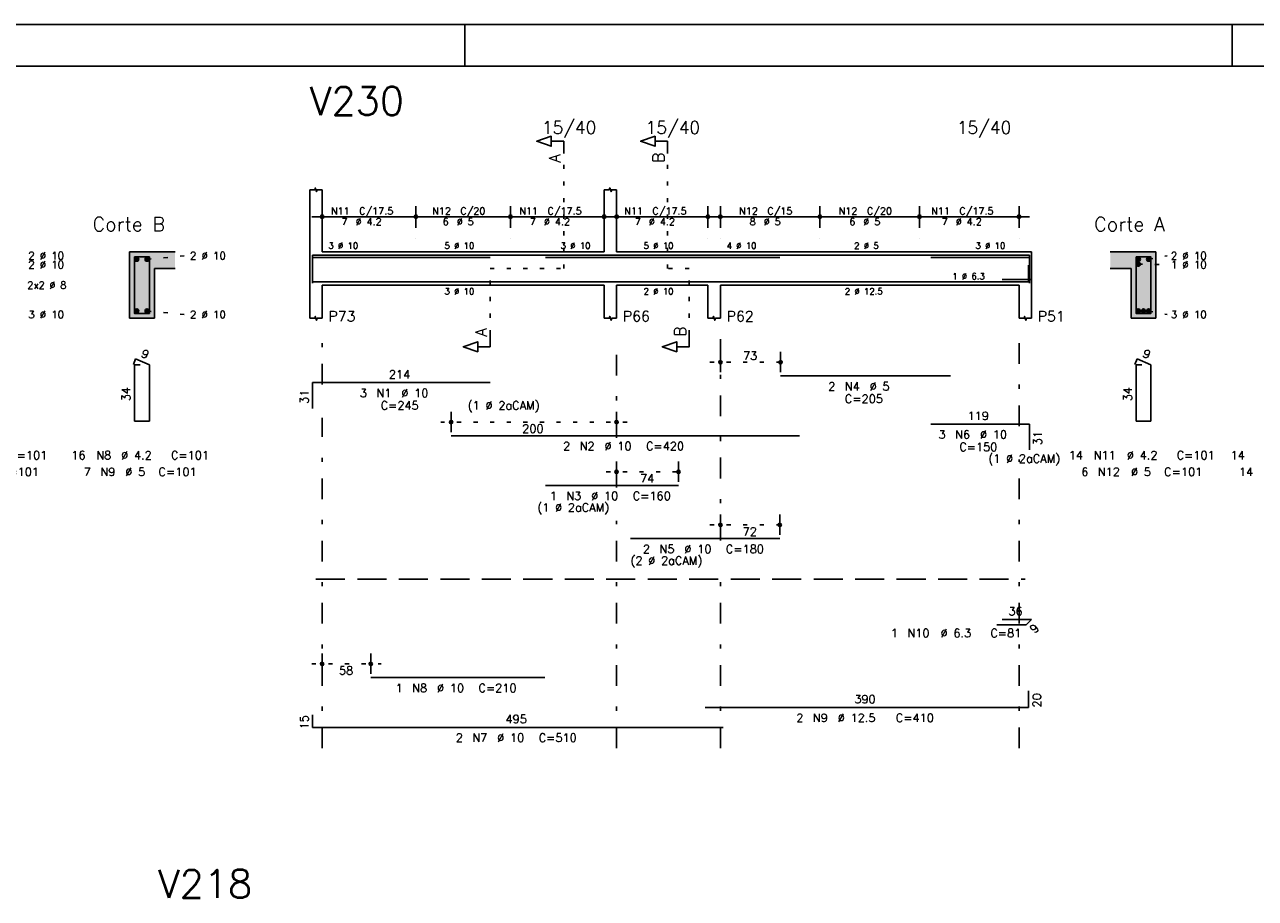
# Model space of a CAD drawing. Extents: x 0 to 119, y 0 to 84.
# Tile 14 of 16: x 71 to 101, y 63 to 84. Entities that reach past the tile are written whole.
import ezdxf

# ---------------------------------------------------------------- set-up
doc = ezdxf.new("R2010")
doc.units = 0
doc.header["$MEASUREMENT"] = 0
for name, pattern in [('ESTILO_TQS_0001', [1, 0.7, -0.3]), ('ESTILO_TQS_0002', [0.4, 0.1, -0.3]), ('ESTILO_TQS_0003', [1.5, 0.5, -0.4, 0.1, -0.5])]:
    doc.linetypes.add(name, pattern=pattern)
for name, color, linetype in [('1', 1, 'CONTINUOUS'), ('2', 2, 'CONTINUOUS'), ('4', 4, 'CONTINUOUS'), ('6', 6, 'CONTINUOUS'), ('7', 7, 'CONTINUOUS'), ('8', 8, 'CONTINUOUS'), ('9', 9, 'CONTINUOUS')]:
    doc.layers.add(name, color=color, linetype=linetype)
doc.styles.get("Standard").update_dxf_attribs({"font": 'ROMANS.SHX'})

msp = doc.modelspace()

# ---------------------------------------------------------------- linework, layer by layer
at = {"layer": '1', "linetype": 'Continuous'}
for p, q in [((0, 84.099998), (118.900002, 84.099998)), ((81.900002, 83.099998), (81.900002, 84.099998)), ((100.400002, 83.099998), (100.400002, 84.099998))]:
    msp.add_line(p, q, dxfattribs=at)
at = {"layer": '1', "linetype": 'ESTILO_TQS_0002'}
for p, q in [((84.285, 78.22), (84.285, 80.99)), ((86.785, 78.22), (86.785, 80.99)), ((74.24, 78.445), (75.185, 78.53)), ((98.385, 78.445), (98.83, 78.53)), ((82.51, 76.635), (82.51, 78.22)), ((82.51, 78.22), (84.285, 78.22)), ((87.31, 78.22), (86.785, 78.22)), ((87.31, 76.635), (87.31, 78.22)), ((98.135, 78.325), (98.83, 78.314)), ((74.24, 77.195), (75.185, 77.11)), ((98.385, 77.195), (98.83, 77.11)), ((87.81, 75.96), (89.76108, 75.96)), ((85.81, 74.52), (81.3178, 74.52)), ((85.31, 73.32), (87.2973, 73.32)), ((87.81, 72.04), (89.74322, 72.04)), ((78.21, 68.69), (79.88, 68.69))]:
    msp.add_line(p, q, dxfattribs=at)
at = {"layer": '1', "linetype": 'ESTILO_TQS_0001'}
msp.add_line((78.31, 70.735), (95.41, 70.735), dxfattribs=at)
at = {"layer": '1', "linetype": 'Continuous'}
for centre in [(73.99, 78.445), (74.24, 78.445), (98.135, 78.445), (98.135, 78.325), (98.385, 78.445), (73.99, 77.195), (74.24, 77.195), (98.135, 77.195), (98.26, 77.195), (98.385, 77.195)]:
    msp.add_circle(centre, 0.05, dxfattribs=at)
at = {"layer": '2', "linetype": 'Continuous'}
for p, q in [((78.16, 78.62), (78.16, 80.12)), ((78.46, 78.62), (78.46, 80.12)), ((85.26, 78.62), (85.26, 80.12)), ((85.56, 78.62), (85.56, 80.12)), ((78.46, 79.2), (78.46, 79.72)), ((80.72, 79.2), (80.72, 79.72)), ((80.72, 79.2), (80.72, 79.72)), ((83, 79.2), (83, 79.72)), ((83, 79.2), (83, 79.72)), ((85.26, 79.2), (85.26, 79.72)), ((85.56, 79.2), (85.56, 79.72)), ((87.76, 79.2), (87.76, 79.72)), ((88.06, 79.2), (88.06, 79.72)), ((90.46, 79.2), (90.46, 79.72)), ((90.46, 79.2), (90.46, 79.72)), ((92.86, 79.2), (92.86, 79.72)), ((92.86, 79.2), (92.86, 79.72)), ((95.26, 79.2), (95.26, 79.72)), ((78.21, 79.47), (80.97, 79.47)), ((80.47, 79.47), (83.25, 79.47)), ((82.75, 79.47), (85.51, 79.47)), ((85.31, 79.47), (88.01, 79.47)), ((87.81, 79.47), (90.71, 79.47)), ((90.21, 79.47), (93.11, 79.47)), ((92.61, 79.47), (95.51, 79.47)), ((78.46, 78.95), (78.46, 78.95)), ((80.72, 78.95), (80.72, 78.95)), ((80.72, 78.95), (80.72, 78.95)), ((83, 78.95), (83, 78.95)), ((83, 78.95), (83, 78.95)), ((85.26, 78.95), (85.26, 78.95)), ((85.56, 78.95), (85.56, 78.95)), ((87.76, 78.95), (87.76, 78.95)), ((88.06, 78.95), (88.06, 78.95)), ((90.46, 78.95), (90.46, 78.95)), ((90.46, 78.95), (90.46, 78.95)), ((92.86, 78.95), (92.86, 78.95)), ((92.86, 78.95), (92.86, 78.95)), ((95.26, 78.95), (95.26, 78.95)), ((74.915, 78.62), (73.815, 78.62)), ((73.815, 78.62), (73.815, 77.02)), ((78.16, 78.62), (78.16, 77.82)), ((78.46, 78.62), (85.26, 78.62)), ((85.56, 78.62), (87.76, 78.62)), ((87.76, 78.62), (88.06, 78.62)), ((88.06, 78.62), (95.26, 78.62)), ((95.26, 78.62), (95.56, 78.62)), ((95.56, 78.62), (95.56, 77.82)), ((98.56, 78.62), (97.46, 78.62)), ((98.56, 77.02), (98.56, 78.62)), ((74.415, 77.02), (74.415, 78.22)), ((74.415, 78.22), (74.915, 78.22)), ((97.46, 78.22), (97.96, 78.22)), ((97.96, 78.22), (97.96, 77.02)), ((78.16, 77.82), (78.16, 77.02)), ((78.46, 77.82), (85.26, 77.82)), ((78.46, 77.82), (78.46, 77.02)), ((85.26, 77.82), (85.26, 77.02)), ((85.56, 77.82), (87.76, 77.82)), ((85.56, 77.82), (85.56, 77.02)), ((87.76, 77.82), (87.76, 77.02)), ((88.06, 77.82), (95.26, 77.82)), ((88.06, 77.82), (88.06, 77.02)), ((95.26, 77.82), (95.26, 77.02)), ((95.56, 77.82), (95.56, 77.02)), ((73.815, 77.02), (74.415, 77.02)), ((97.96, 77.02), (98.56, 77.02)), ((88.06, 75.72), (88.06, 76.21)), ((89.51108, 75.72), (89.51108, 76.21)), ((88.06, 75.62), (88.06, 75.62)), ((89.51108, 75.62), (89.51108, 75.62)), ((81.5678, 74.28), (81.5678, 74.77)), ((85.56, 74.28), (85.56, 74.77)), ((81.5678, 74.18), (81.5678, 74.18)), ((85.56, 74.18), (85.56, 74.18)), ((85.56, 73.08), (85.56, 73.57)), ((87.0473, 73.08), (87.0473, 73.57)), ((85.56, 72.98), (85.56, 72.98)), ((87.0473, 72.98), (87.0473, 72.98)), ((88.06, 71.8), (88.06, 72.29)), ((89.49322, 71.8), (89.49322, 72.29)), ((88.06, 71.7), (88.06, 71.7)), ((89.49322, 71.7), (89.49322, 71.7)), ((78.46, 68.45), (78.46, 68.94)), ((79.63, 68.45), (79.63, 68.94)), ((78.46, 68.35), (78.46, 68.35)), ((79.63, 68.35), (79.63, 68.35))]:
    msp.add_line(p, q, dxfattribs=at)
at = {"layer": '2', "linetype": 'ESTILO_TQS_0003'}
for p, q in [((78.46, 75.422), (78.46, 76.52)), ((85.56, 74.142), (85.56, 76.52)), ((88.06, 71.662), (88.06, 76.52)), ((95.26, 74.422), (95.26, 76.52)), ((78.46, 66.66), (78.46, 74.618)), ((95.26, 66.66), (95.26, 73.618)), ((85.56, 72.942), (85.56, 73.338)), ((85.56, 66.66), (85.56, 72.138)), ((88.06, 66.66), (88.06, 70.858))]:
    msp.add_line(p, q, dxfattribs=at)
at = {"layer": '2', "linetype": 'Continuous'}
for points in [[(84.285, 80.99), (84.285, 81.29), (83.985, 81.29), (83.985, 81.17), (83.635, 81.29), (83.985, 81.41), (83.985, 81.29)], [(86.785, 80.99), (86.785, 81.29), (86.485, 81.29), (86.485, 81.17), (86.135, 81.29), (86.485, 81.41), (86.485, 81.29)], [(78.16, 80.12), (78.28, 80.12), (78.295, 80.165), (78.325, 80.075), (78.34, 80.12), (78.46, 80.12)], [(85.26, 80.12), (85.38, 80.12), (85.395, 80.165), (85.425, 80.075), (85.44, 80.12), (85.56, 80.12)], [(78.16, 77.02), (78.28, 77.02), (78.295, 77.065), (78.325, 76.975), (78.34, 77.02), (78.46, 77.02)], [(85.26, 77.02), (85.38, 77.02), (85.395, 77.065), (85.425, 76.975), (85.44, 77.02), (85.56, 77.02)], [(87.76, 77.02), (87.88, 77.02), (87.895, 77.065), (87.925, 76.975), (87.94, 77.02), (88.06, 77.02)], [(95.26, 77.02), (95.38, 77.02), (95.395, 77.065), (95.425, 76.975), (95.44, 77.02), (95.56, 77.02)], [(82.51, 76.635), (82.51, 76.335), (82.21, 76.335), (82.21, 76.215), (81.86, 76.335), (82.21, 76.455), (82.21, 76.335)], [(87.31, 76.635), (87.31, 76.335), (87.01, 76.335), (87.01, 76.215), (86.66, 76.335), (87.01, 76.455), (87.01, 76.335)]]:
    msp.add_lwpolyline(points, dxfattribs=at)
for centre, radius in [((78.46, 79.47), 0.041625), ((78.46, 79.47), 0.02075), ((80.72, 79.47), 0.041625), ((80.72, 79.47), 0.041625), ((80.72, 79.47), 0.02075), ((80.72, 79.47), 0.02075), ((83, 79.47), 0.041625), ((83, 79.47), 0.041625), ((83, 79.47), 0.02075), ((83, 79.47), 0.02075), ((85.26, 79.47), 0.041625), ((85.26, 79.47), 0.02075), ((85.56, 79.47), 0.041625), ((85.56, 79.47), 0.02075), ((87.76, 79.47), 0.041625), ((87.76, 79.47), 0.02075), ((88.06, 79.47), 0.041625), ((88.06, 79.47), 0.02075), ((90.46, 79.47), 0.041625), ((90.46, 79.47), 0.041625), ((90.46, 79.47), 0.02075), ((90.46, 79.47), 0.02075), ((92.86, 79.47), 0.041625), ((92.86, 79.47), 0.041625), ((92.86, 79.47), 0.02075), ((92.86, 79.47), 0.02075), ((95.26, 79.47), 0.041625), ((95.26, 79.47), 0.02075), ((88.06, 75.96), 0.04), ((88.06, 75.96), 0.02), ((89.51108, 75.96), 0.04), ((89.51108, 75.96), 0.02), ((81.5678, 74.52), 0.04), ((81.5678, 74.52), 0.02), ((85.56, 74.52), 0.04), ((85.56, 74.52), 0.02), ((85.56, 73.32), 0.04), ((85.56, 73.32), 0.02), ((87.0473, 73.32), 0.04), ((87.0473, 73.32), 0.02), ((88.06, 72.04), 0.04), ((88.06, 72.04), 0.02), ((89.49322, 72.04), 0.04), ((89.49322, 72.04), 0.02), ((78.46, 68.69), 0.04), ((78.46, 68.69), 0.02), ((79.63, 68.69), 0.04), ((79.63, 68.69), 0.02)]:
    msp.add_circle(centre, radius, dxfattribs=at)
at = {"layer": '4', "linetype": 'Continuous'}
for p, q in [((78.23, 77.92), (78.23, 78.54)), ((78.23, 78.54), (82.51, 78.54)), ((78.23, 77.87), (78.23, 78.49)), ((78.23, 78.49), (82.51, 78.49)), ((81.5678, 78.54), (89.9678, 78.54)), ((83.8473, 78.49), (87.0473, 78.49)), ((85.89322, 78.49), (89.49322, 78.49)), ((89.51108, 78.54), (93.61108, 78.54)), ((93.13, 78.54), (95.51, 78.54)), ((93.13, 78.49), (95.51, 78.49)), ((95.51, 78.54), (95.51, 77.92)), ((95.51, 78.49), (95.51, 77.87)), ((78.23, 78.2), (78.23, 77.9)), ((95.49, 77.9), (95.49, 78.3)), ((78.23, 77.9), (88.13, 77.9)), ((79.63, 77.9), (83.83, 77.9)), ((87.69, 77.9), (95.49, 77.9)), ((94.85, 77.96), (95.56, 77.96))]:
    msp.add_line(p, q, dxfattribs=at)
for points in [[(73.935, 78.5), (73.935, 77.14), (74.295, 77.14), (74.295, 78.5), (73.935, 78.5)], [(98.08, 78.5), (98.08, 77.14), (98.44, 77.14), (98.44, 78.5), (98.08, 78.5)]]:
    msp.add_lwpolyline(points, dxfattribs=at)
at = {"layer": '6', "linetype": 'Continuous'}
for p, q in [((73.963338, 76.04), (73.908893, 75.91102)), ((74.295, 75.9), (73.963338, 76.04)), ((98.108338, 76.04), (98.053893, 75.91102)), ((98.44, 75.9), (98.108338, 76.04)), ((74.075, 75.9), (73.935, 75.9)), ((73.935, 75.9), (73.935, 74.54)), ((74.295, 74.54), (74.295, 75.9)), ((98.22, 75.9), (98.08, 75.9)), ((98.08, 75.9), (98.08, 74.54)), ((98.44, 74.54), (98.44, 75.9)), ((78.23, 74.85), (78.23, 75.47)), ((78.23, 75.47), (82.51, 75.47)), ((89.51108, 75.63), (93.61108, 75.63)), ((73.935, 74.54), (74.295, 74.54)), ((98.08, 74.54), (98.44, 74.54)), ((81.5678, 74.19), (89.9678, 74.19)), ((93.13, 74.47), (95.51, 74.47)), ((95.51, 74.47), (95.51, 73.85)), ((83.8473, 72.99), (87.0473, 72.99)), ((85.89322, 71.71), (89.49322, 71.71)), ((94.85, 69.76), (95.56, 69.76)), ((95.56, 69.76), (95.432721, 69.632721)), ((95.432721, 69.632721), (94.722721, 69.632721)), ((79.63, 68.36), (83.83, 68.36)), ((95.49, 67.64), (95.49, 68.04)), ((78.23, 67.46), (78.23, 67.16)), ((87.69, 67.64), (95.49, 67.64)), ((78.23, 67.16), (88.13, 67.16))]:
    msp.add_line(p, q, dxfattribs=at)
at = {"layer": '8', "linetype": 'Continuous'}
msp.add_line((2.5, 83.099998), (117.900002, 83.099998), dxfattribs=at)
at = {"layer": '9', "linetype": 'Continuous'}
for points in [[(73.815, 77.02), (74.415, 77.02), (73.815, 78.62)], [(74.415, 77.02), (74.415, 78.22), (73.815, 78.62)], [(73.815, 78.62), (74.415, 78.22), (74.915, 78.62)], [(74.04, 78.445), (73.965, 78.488301), (73.943015, 78.462101)], [(74.04, 78.445), (73.943015, 78.462101), (73.943015, 78.427899)], [(74.04, 78.445), (73.943015, 78.427899), (73.965, 78.401699)], [(74.04, 78.445), (73.998682, 78.49424), (73.965, 78.488301)], [(74.04, 78.445), (73.965, 78.401699), (73.998682, 78.39576)], [(74.04, 78.445), (74.028302, 78.477139), (73.998682, 78.49424)], [(74.04, 78.445), (73.998682, 78.39576), (74.028302, 78.412861)], [(74.04, 78.445), (74.028302, 78.412861), (74.04, 78.445)], [(74.29, 78.445), (74.215, 78.488301), (74.193015, 78.462101)], [(74.29, 78.445), (74.193015, 78.462101), (74.193015, 78.427899)], [(74.29, 78.445), (74.193015, 78.427899), (74.215, 78.401699)], [(74.29, 78.445), (74.248682, 78.49424), (74.215, 78.488301)], [(74.29, 78.445), (74.215, 78.401699), (74.248682, 78.39576)], [(74.29, 78.445), (74.278302, 78.477139), (74.248682, 78.49424)], [(74.29, 78.445), (74.248682, 78.39576), (74.278302, 78.412861)], [(74.29, 78.445), (74.278302, 78.412861), (74.29, 78.445)], [(74.415, 78.22), (74.915, 78.22), (74.915, 78.62)], [(97.96, 78.22), (98.56, 78.62), (97.46, 78.62)], [(97.96, 78.22), (97.46, 78.62), (97.46, 78.22)], [(97.96, 78.22), (98.56, 77.02), (98.56, 78.62)], [(98.185, 78.445), (98.11, 78.488301), (98.088015, 78.462101)], [(98.185, 78.445), (98.088015, 78.462101), (98.088015, 78.427899)], [(98.185, 78.445), (98.088015, 78.427899), (98.11, 78.401699)], [(98.185, 78.325), (98.11, 78.368301), (98.088015, 78.342101)], [(98.185, 78.325), (98.088015, 78.342101), (98.088015, 78.307899)], [(98.185, 78.445), (98.143682, 78.49424), (98.11, 78.488301)], [(98.185, 78.445), (98.11, 78.401699), (98.143682, 78.39576)], [(98.185, 78.325), (98.143682, 78.37424), (98.11, 78.368301)], [(98.185, 78.445), (98.173302, 78.477139), (98.143682, 78.49424)], [(98.185, 78.445), (98.143682, 78.39576), (98.173302, 78.412861)], [(98.185, 78.325), (98.173302, 78.357139), (98.143682, 78.37424)], [(98.185, 78.445), (98.173302, 78.412861), (98.185, 78.445)], [(98.435, 78.445), (98.36, 78.488301), (98.338015, 78.462101)], [(98.435, 78.445), (98.338015, 78.462101), (98.338015, 78.427899)], [(98.435, 78.445), (98.338015, 78.427899), (98.36, 78.401699)], [(98.435, 78.445), (98.393682, 78.49424), (98.36, 78.488301)], [(98.435, 78.445), (98.36, 78.401699), (98.393682, 78.39576)], [(98.435, 78.445), (98.423302, 78.477139), (98.393682, 78.49424)], [(98.435, 78.445), (98.393682, 78.39576), (98.423302, 78.412861)], [(98.435, 78.445), (98.423302, 78.412861), (98.435, 78.445)], [(97.96, 78.22), (97.96, 77.02), (98.56, 77.02)], [(98.185, 78.325), (98.088015, 78.307899), (98.11, 78.281699)], [(98.185, 78.325), (98.11, 78.281699), (98.143682, 78.27576)], [(98.185, 78.325), (98.143682, 78.27576), (98.173302, 78.292861)], [(98.185, 78.325), (98.173302, 78.292861), (98.185, 78.325)], [(74.04, 77.195), (73.965, 77.238301), (73.943015, 77.212101)], [(74.04, 77.195), (73.943015, 77.212101), (73.943015, 77.177899)], [(74.04, 77.195), (73.943015, 77.177899), (73.965, 77.151699)], [(74.04, 77.195), (73.998682, 77.24424), (73.965, 77.238301)], [(74.04, 77.195), (73.965, 77.151699), (73.998682, 77.14576)], [(74.04, 77.195), (74.028302, 77.227139), (73.998682, 77.24424)], [(74.04, 77.195), (73.998682, 77.14576), (74.028302, 77.162861)], [(74.04, 77.195), (74.028302, 77.162861), (74.04, 77.195)], [(74.29, 77.195), (74.215, 77.238301), (74.193015, 77.212101)], [(74.29, 77.195), (74.193015, 77.212101), (74.193015, 77.177899)], [(74.29, 77.195), (74.193015, 77.177899), (74.215, 77.151699)], [(74.29, 77.195), (74.248682, 77.24424), (74.215, 77.238301)], [(74.29, 77.195), (74.215, 77.151699), (74.248682, 77.14576)], [(74.29, 77.195), (74.278302, 77.227139), (74.248682, 77.24424)], [(74.29, 77.195), (74.248682, 77.14576), (74.278302, 77.162861)], [(74.29, 77.195), (74.278302, 77.162861), (74.29, 77.195)], [(98.185, 77.195), (98.11, 77.238301), (98.088015, 77.212101)], [(98.185, 77.195), (98.088015, 77.212101), (98.088015, 77.177899)], [(98.185, 77.195), (98.088015, 77.177899), (98.11, 77.151699)], [(98.185, 77.195), (98.143682, 77.24424), (98.11, 77.238301)], [(98.185, 77.195), (98.11, 77.151699), (98.143682, 77.14576)], [(98.185, 77.195), (98.173302, 77.227139), (98.143682, 77.24424)], [(98.185, 77.195), (98.143682, 77.14576), (98.173302, 77.162861)], [(98.185, 77.195), (98.173302, 77.162861), (98.185, 77.195)], [(98.31, 77.195), (98.235, 77.238301), (98.213015, 77.212101)], [(98.31, 77.195), (98.213015, 77.212101), (98.213015, 77.177899)], [(98.31, 77.195), (98.213015, 77.177899), (98.235, 77.151699)], [(98.31, 77.195), (98.268682, 77.24424), (98.235, 77.238301)], [(98.31, 77.195), (98.235, 77.151699), (98.268682, 77.14576)], [(98.31, 77.195), (98.298302, 77.227139), (98.268682, 77.24424)], [(98.31, 77.195), (98.268682, 77.14576), (98.298302, 77.162861)], [(98.31, 77.195), (98.298302, 77.162861), (98.31, 77.195)], [(98.435, 77.195), (98.36, 77.238301), (98.338015, 77.212101)], [(98.435, 77.195), (98.338015, 77.212101), (98.338015, 77.177899)], [(98.435, 77.195), (98.338015, 77.177899), (98.36, 77.151699)], [(98.435, 77.195), (98.393682, 77.24424), (98.36, 77.238301)], [(98.435, 77.195), (98.36, 77.151699), (98.393682, 77.14576)], [(98.435, 77.195), (98.423302, 77.227139), (98.393682, 77.24424)], [(98.435, 77.195), (98.393682, 77.14576), (98.423302, 77.162861)], [(98.435, 77.195), (98.423302, 77.162861), (98.435, 77.195)]]:
    msp.add_solid(points, dxfattribs=at)

# ---------------------------------------------------------------- texts
at = {"layer": '2', "linetype": 'Continuous'}
for s, height, p in [('15/40', 0.3, (83.76, 81.47)), ('15/40', 0.3, (86.26, 81.47)), ('15/40', 0.3, (93.76, 81.47)), ('N11', 0.17, (78.672, 79.521)), ('C/17.5', 0.17, (79.352, 79.521)), ('N12', 0.17, (81.112, 79.521)), ('C/20', 0.17, (81.792, 79.521)), ('N11', 0.17, (83.212, 79.521)), ('C/17.5', 0.17, (83.892, 79.521)), ('N11', 0.17, (85.742, 79.521)), ('C/17.5', 0.17, (86.422, 79.521)), ('N12', 0.17, (88.512, 79.521)), ('C/15', 0.17, (89.192, 79.521)), ('N12', 0.17, (90.912, 79.521)), ('C/20', 0.17, (91.592, 79.521)), ('N11', 0.17, (93.142, 79.521)), ('C/17.5', 0.17, (93.822, 79.521)), ('Corte B', 0.34, (72.925, 79.12)), ('7', 0.17, (78.927, 79.266)), ('%%c 4.2', 0.17, (79.267, 79.266)), ('6', 0.17, (81.367, 79.266)), ('%%c 5', 0.17, (81.707, 79.266)), ('7', 0.17, (83.467, 79.266)), ('%%c 4.2', 0.17, (83.807, 79.266)), ('7', 0.17, (85.997, 79.266)), ('%%c 4.2', 0.17, (86.337, 79.266)), ('8', 0.17, (88.767, 79.266)), ('%%c 5', 0.17, (89.107, 79.266)), ('6', 0.17, (91.167, 79.266)), ('%%c 5', 0.17, (91.507, 79.266)), ('7', 0.17, (93.397, 79.266)), ('%%c 4.2', 0.17, (93.737, 79.266)), ('Corte A', 0.34, (97.07, 79.12)), ('2 %%c 10', 0.18, (71.375, 78.44)), ('2 %%c 10', 0.18, (75.275, 78.44)), ('3 %%c 10', 0.15, (78.61, 78.695)), ('5 %%c 10', 0.15, (81.41, 78.695)), ('3 %%c 10', 0.15, (84.21, 78.695)), ('5 %%c 10', 0.15, (86.21, 78.695)), ('4 %%c 10', 0.15, (88.21, 78.695)), ('2 %%c 5', 0.15, (91.285, 78.695)), ('3 %%c 10', 0.15, (94.21, 78.695)), ('2 %%c 10', 0.18, (98.92, 78.44)), ('2 %%c 10', 0.18, (71.375, 78.224)), ('1 %%c 10', 0.18, (98.92, 78.224)), ('1 %%c 6.3', 0.15, (93.65, 77.96)), ('2x2 %%c 8', 0.17, (71.355, 77.735)), ('3 %%c 10', 0.15, (81.41, 77.595)), ('2 %%c 10', 0.15, (86.21, 77.595)), ('2 %%c 12.5', 0.15, (91.06, 77.595)), ('3 %%c 10', 0.18, (71.375, 77.02)), ('2 %%c 10', 0.18, (75.275, 77.02)), ('P73', 0.25, (78.61, 76.945)), ('P66', 0.25, (85.71, 76.945)), ('P62', 0.25, (88.21, 76.945)), ('P51', 0.25, (95.71, 76.945)), ('3 %%c 10', 0.18, (98.92, 77.02)), ('73', 0.2, (88.60554, 76.02)), ('214', 0.2, (80.07, 75.57)), ('2', 0.2, (90.66108, 75.28)), ('N4', 0.2, (91.06108, 75.28)), ('%%c 5', 0.2, (91.66108, 75.28)), ('3', 0.2, (79.37, 75.12)), ('N1', 0.2, (79.77, 75.12)), ('%%c 10', 0.2, (80.37, 75.12)), ('C=205', 0.2, (91.06108, 74.98)), ('C=245', 0.2, (79.87, 74.82)), ('(1 %%c 2aCAM)', 0.2, (81.97, 74.82)), ('119', 0.2, (94.02, 74.57)), ('200', 0.2, (83.2839, 74.26)), ('3', 0.2, (93.32, 74.12)), ('N6', 0.2, (93.72, 74.12)), ('%%c 10', 0.2, (94.32, 74.12)), ('2', 0.2, (84.2678, 73.84)), ('N2', 0.2, (84.6678, 73.84)), ('%%c 10', 0.2, (85.2678, 73.84)), ('C=420', 0.2, (86.2678, 73.84)), ('C=150', 0.2, (93.82, 73.82)), ('C=101', 0.2, (70.915, 73.62)), ('16', 0.2, (72.415, 73.62)), ('N8', 0.2, (73.015, 73.62)), ('%%c 4.2', 0.2, (73.615, 73.62)), ('C=101', 0.2, (74.815, 73.62)), ('(1 %%c 2aCAM)', 0.2, (94.52, 73.54)), ('14', 0.2, (96.46, 73.62)), ('N11', 0.2, (97.06, 73.62)), ('%%c 4.2', 0.2, (97.86, 73.62)), ('C=101', 0.2, (99.06, 73.62)), ('14', 0.2, (100.36, 73.62)), ('C=101', 0.2, (70.715, 73.22)), ('7', 0.2, (72.715, 73.22)), ('N9', 0.2, (73.115, 73.22)), ('%%c 5', 0.2, (73.715, 73.22)), ('C=101', 0.2, (74.515, 73.22)), ('6', 0.2, (96.76, 73.22)), ('N12', 0.2, (97.16, 73.22)), ('%%c 5', 0.2, (97.96, 73.22)), ('C=101', 0.2, (98.76, 73.22)), ('14', 0.2, (100.56, 73.22)), ('74', 0.2, (86.12365, 73.06)), ('1', 0.2, (83.9473, 72.64)), ('N3', 0.2, (84.3473, 72.64)), ('%%c 10', 0.2, (84.9473, 72.64)), ('C=160', 0.2, (85.9473, 72.64)), ('(1 %%c 2aCAM)', 0.2, (83.6473, 72.36)), ('72', 0.2, (88.59661, 71.78)), ('2', 0.2, (86.19322, 71.36)), ('N5', 0.2, (86.59322, 71.36)), ('%%c 10', 0.2, (87.19322, 71.36)), ('C=180', 0.2, (88.19322, 71.36)), ('(2 %%c 2aCAM)', 0.2, (85.89322, 71.08)), ('36', 0.2, (95.005, 69.86)), ('1', 0.2, (92.169081, 69.332721)), ('N10', 0.2, (92.569081, 69.332721)), ('%%c 6.3', 0.2, (93.369081, 69.332721)), ('C=81', 0.2, (94.569081, 69.332721)), ('58', 0.2, (78.865, 68.43)), ('1', 0.2, (80.23, 68.01)), ('N8', 0.2, (80.63, 68.01)), ('%%c 10', 0.2, (81.23, 68.01)), ('C=210', 0.2, (82.23, 68.01)), ('390', 0.2, (91.29, 67.74)), ('495', 0.2, (82.88, 67.26)), ('2', 0.2, (89.89, 67.29)), ('N9', 0.2, (90.29, 67.29)), ('%%c 12.5', 0.2, (90.89, 67.29)), ('C=410', 0.2, (92.29, 67.29)), ('2', 0.2, (81.68, 66.81)), ('N7', 0.2, (82.08, 66.81)), ('%%c 10', 0.2, (82.68, 66.81)), ('C=510', 0.2, (83.68, 66.81))]:
    msp.add_text(s, height=height, dxfattribs=at).set_placement(p)
for s, height, rotation, p in [('A', 0.272, 90, (84.2034, 80.7724)), ('B', 0.272, 90, (86.7034, 80.7724)), ('A', 0.272, 90, (82.4284, 76.5806)), ('B', 0.272, 90, (87.2284, 76.5806)), ('9', 0.2, 337.11462, (74.075929, 76.101017)), ('9', 0.2, 337.11462, (98.220929, 76.101017)), ('34', 0.2, 90, (73.835, 75.02)), ('31', 0.2, 90, (78.13, 74.96)), ('34', 0.2, 90, (97.98, 75.02)), ('31', 0.2, 90, (95.81, 73.96)), ('9', 0.2, 45, (95.637782, 69.413518)), ('20', 0.2, 90, (95.79, 67.64)), ('15', 0.2, 90, (78.13, 67.11))]:
    msp.add_text(s, height=height, rotation=rotation, dxfattribs=at).set_placement(p)
at = {"layer": '7', "linetype": 'Continuous'}
for s, p in [('V230', (78.16, 81.92)), ('V218', (74.5, 63.05))]:
    msp.add_text(s, height=0.68, dxfattribs=at).set_placement(p)

doc.saveas('drawing.dxf')
